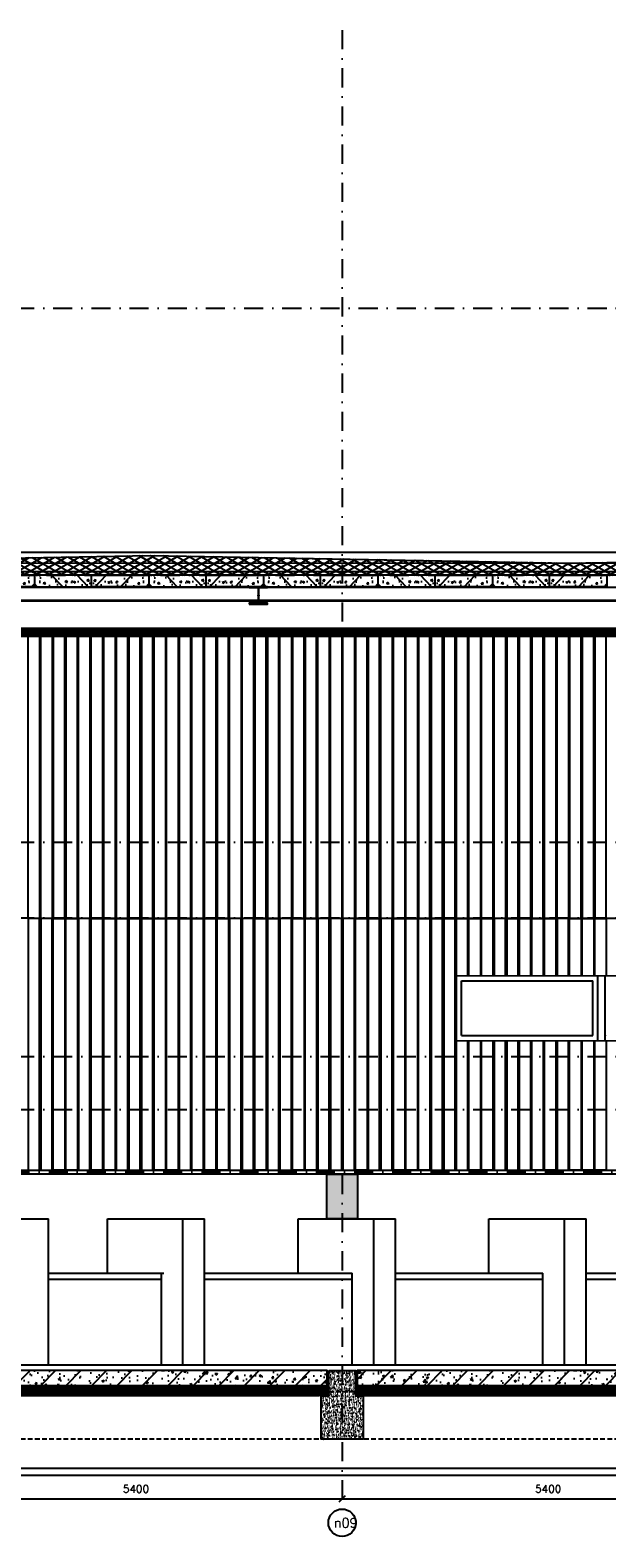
# Model space of a CAD drawing. Extents: x 0 to 317513, y 0 to 193913.
# Tile 67 of 105: x 194535 to 202091, y 148384 to 168143. Entities that reach past the tile are written whole.
import ezdxf
from ezdxf.enums import TextEntityAlignment as Align

# ---------------------------------------------------------------- set-up
doc = ezdxf.new("R2010")
doc.units = 0
doc.header["$LTSCALE"] = 20
doc.header["$MEASUREMENT"] = 0
doc.header["$PDSIZE"] = -1
for name, pattern in [('DASHDOT', [25, 12.5, -6.25, 0, -6.25]), ('DD1', [2.66667, 1.66667, -0.5, 0, -0.5]), ('HIDDEN', [9.375, 6.25, -3.125]), ('HIDDEN2', [4.6875, 3.125, -1.5625])]:
    doc.linetypes.add(name, pattern=pattern)
doc.layers.get('0').update_dxf_attribs({"linetype": 'CONTINUOUS'})
doc.layers.get('DEFPOINTS').update_dxf_attribs({"linetype": 'CONTINUOUS'})
for name, color, linetype in [('A--01A1_ACEER', 1, 'CONTINUOUS'), ('A--A21--_F-23-', 9, 'CONTINUOUS'), ('A--A23--_F--3-', 9, 'CONTINUOUS'), ('A--A42--_F--3-', 9, 'CONTINUOUS'), ('A--L$7A3-_STRAMIEN', 3, 'CONTINUOUS'), ('A--L13D2_VLOEREN', 2, 'CONTINUOUS'), ('A--L13D3_VLOEREN', 3, 'CONTINUOUS'), ('A--L13DC4_VLOEREN', 4, 'HIDDEN'), ('A--L21--', 3, 'CONTINUOUS'), ('A--L21--_F-23-', 4, 'CONTINUOUS'), ('A--L22D1_BINNENWAND', 1, 'CONTINUOUS'), ('A--L22D3_BINNENWAND', 3, 'CONTINUOUS'), ('A--L23--', 7, 'CONTINUOUS'), ('A--L28--', 7, 'CONTINUOUS'), ('A--L28--_F--3-', 1, 'CONTINUOUS'), ('A--L28D1_KONSTRUKTIES', 1, 'CONTINUOUS'), ('A--L28DC1_KONSTRUKTIES', 1, 'HIDDEN2'), ('A--L31--', 2, 'CONTINUOUS'), ('A--L35D1_PLAFONDS', 1, 'CONTINUOUS'), ('A--L42--', 7, 'CONTINUOUS'), ('A--L42--_F--3-', 7, 'CONTINUOUS'), ('A--M$1A-_F123-', 1, 'CONTINUOUS'), ('A--T$7A-_STRAMIEN', 2, 'CONTINUOUS'), ('KOZIJNEN', 2, 'CONTINUOUS'), ('RASTER4', 45, 'CONTINUOUS'), ('STRAMIEN', 8, 'DD1'), ('X--LR---_CP', 7, 'CONTINUOUS')]:
    doc.layers.add(name, color=color, linetype=linetype)
doc.styles.add('ALFA-0_25', font='ROMANS')
doc.styles.add('HIEMSTRA', font='romans.shx')
doc.dimstyles.get("Standard").update_dxf_attribs({"dimscale": 40, "dimtxt": 2.5, "dimasz": 2, "dimexe": 0.3, "dimexo": 0.3, "dimgap": 2, "dimtad": 1, "dimdec": 0, "dimzin": 0, "dimdsep": 46, "dimtxsty": 'HIEMSTRA', "dimblk1": 'OBLIQUE', "dimblk2": 'OBLIQUE', "dimsah": 1, "dimcen": 0.09, "dimdle": 0.3, "dimclrd": 1, "dimclre": 1, "dimclrt": 3, "dimadec": 0, "dimazin": 0, "dimtfac": 1, "dimtdec": 4, "dimtix": 1, "dimtmove": 2, "dimatfit": 3, "dimldrblk": 'OBLIQUE', "dimfxl": 0, "dimtvp": 625, "dimtolj": 1, "dimtzin": 0, "dimarcsym": 0})

# ---------------------------------------------------------------- blocks, each defined once
blk = doc.blocks.new('Q020495-')
at = {"layer": 'A--L28--_F--3-', "color": 4, "linetype": 'Continuous'}
blk.add_lwpolyline([(120, -115), (-120, -115), (-120, -103), (-15.75, -103, 0.41421356), (-3.75, -91), (-3.75, 91, 0.41421356), (-15.75, 103), (-120, 103), (-120, 115), (120, 115), (120, 103), (15.75, 103, 0.41421356), (3.75, 91), (3.75, -91, 0.41421356), (15.75, -103), (120, -103)], format="xyb", close=True, dxfattribs=at)
at = {"layer": 'X--LR---_CP'}
for p in [(-3.75, 0), (0, 0), (3.75, 0)]:
    blk.add_point(p, dxfattribs=at)
blk = doc.blocks.new('_OBLIQUE')
at = {"color": 0, "linetype": 'ByBlock'}
blk.add_line((-0.5, -0.5), (0.5, 0.5), dxfattribs=at)
blk = doc.blocks.new('*D490')
at = {"layer": 'A--M$1A-_F123-', "color": 1, "lineweight": -2}
for p, q in [((198622, 148908), (198622, 148896)), ((198622, 148896), (204022, 148896)), ((204022, 148908), (204022, 148896))]:
    blk.add_line(p, q, dxfattribs=at)
at = {"layer": 'DEFPOINTS', "color": 0}
for p in [(198622, 148896), (204022, 148896), (204022, 148896)]:
    blk.add_point(p, dxfattribs=at)
at = {"layer": 'A--M$1A-_F123-', "color": 1, "lineweight": -2, "xscale": 80, "yscale": 80, "zscale": 80, "rotation": 180}
blk.add_blockref('_OBLIQUE', (198622, 148896), dxfattribs=at)
at = {"layer": 'A--M$1A-_F123-', "color": 1, "lineweight": -2, "xscale": 80, "yscale": 80, "zscale": 80}
blk.add_blockref('_OBLIQUE', (204022, 148896), dxfattribs=at)
at = {"layer": 'A--M$1A-_F123-', "color": 3, "insert": (201322, 149026), "char_height": 100, "attachment_point": 5, "style": 'HIEMSTRA'}
blk.add_mtext('\\A1;5400', dxfattribs=at)
blk = doc.blocks.new('*D491')
at = {"layer": 'A--M$1A-_F123-', "color": 1, "lineweight": -2}
for p, q in [((193222, 148908), (193222, 148896)), ((193222, 148896), (198622, 148896)), ((198622, 148908), (198622, 148896))]:
    blk.add_line(p, q, dxfattribs=at)
at = {"layer": 'DEFPOINTS', "color": 0}
for p in [(193222, 148896), (198622, 148896), (198622, 148896)]:
    blk.add_point(p, dxfattribs=at)
at = {"layer": 'A--M$1A-_F123-', "color": 1, "lineweight": -2, "xscale": 80, "yscale": 80, "zscale": 80, "rotation": 180}
blk.add_blockref('_OBLIQUE', (193222, 148896), dxfattribs=at)
at = {"layer": 'A--M$1A-_F123-', "color": 1, "lineweight": -2, "xscale": 80, "yscale": 80, "zscale": 80}
blk.add_blockref('_OBLIQUE', (198622, 148896), dxfattribs=at)
at = {"layer": 'A--M$1A-_F123-', "color": 3, "insert": (195922, 149026), "char_height": 100, "attachment_point": 5, "style": 'HIEMSTRA'}
blk.add_mtext('\\A1;5400', dxfattribs=at)
blk = doc.blocks.new('*U737')
at = {"layer": 'A--A42--_F--3-', "linetype": 'Continuous'}
h = blk.add_hatch(dxfattribs=at)
h.set_pattern_fill('ALFALINE', color=256, scale=40, angle=45, style=0)
h.set_pattern_definition([(90, (-184599.41, -160205.59), (-40, 7e-15), [])])
h.paths.add_polyline_path([(0, 0), (0, 6), (24104, 7), (24104, 1), (24104, -5), (0, -6)])
at = {"layer": 'A--L42--_F--3-', "color": 3, "linetype": 'Continuous'}
for points in [[(0, 0), (0, 6), (24104, 7), (24104, 1)], [(0, 0), (0, 6), (24104, 7), (24104, 1)], [(0, 0), (0, 6), (24104, 7), (24104, 1)], [(0, 0), (0, -6), (24104, -5), (24104, 1)]]:
    blk.add_lwpolyline(points, dxfattribs=at)

msp = doc.modelspace()

# ---------------------------------------------------------------- hatches: boundary and pattern name
at = {"layer": 'A--01A1_ACEER', "linetype": 'Continuous'}
h = msp.add_hatch(dxfattribs=at)
h.set_pattern_fill('ANSI31', color=256, scale=150, style=0)
h.set_pattern_definition([(45, (47684.831, 65603.426), (-13.2582521, 13.2582521), [])])
h.paths.add_polyline_path([(184199.4, 160199.3), (209157.3, 160199.3), (209157.3, 160299.3), (184199.4, 160299.3)])
at = {"layer": 'A--A21--_F-23-'}
h = msp.add_hatch(dxfattribs=at)
h.set_pattern_fill('ALFAISO', color=256, scale=80, angle=270, style=0, pattern_type=2)
h.set_pattern_definition([(210, (193102.26, 155514.22), (-40, 69.28203), []), (150, (193102.26, 155514.22), (40, 69.28203), [])])
h.paths.add_polyline_path([(184090.6, 161262.6), (190625.6, 161159.1), (190725.6, 161159.1), (196112.9, 161259), (201528.5, 161158.8), (201625.6, 161158.8), (209187, 161283.3), (209187, 160998.6), (184090.6, 160999.3)])
at = {"layer": 'A--A23--_F--3-'}
h = msp.add_hatch(dxfattribs=at)
h.set_pattern_fill('ALFABET', color=256, scale=40, angle=1, style=0, pattern_type=2)
h.set_pattern_definition([(46, (-18113.52, 58093.42), (-172.64155, 166.718), []), (51, (-18113.52, 58093.42), (287.29845, -20.08986), [30, -330]), (356, (-18113.52, 58093.42), (-60.7431, 299.8624), [24, -264]), (101.4514, (-18089.58, 58091.75), (226.55556, 279.77237), [25.49608, -280.45684]), (47.1842, (-18114.9, 58173.4), (427.9869, -58.74715), [45, -495]), (97.6356, (-18079.25, 58168.5), (367.00786, 396.11265), [38.2441, -420.6852]), (352.1842, (-18114.9, 58173.4), (367.00755, 396.1129), [36, -396]), (22, (-18074.57, 58154.11), (241.53712, -156.85604), [30, -330]), (327, (-18074.57, 58154.1), (92.24906, 291.7144), [24, -264]), (72.4514, (-18054.44, 58141.04), (333.7863, 134.8581), [25.49608, -280.45684]), (38.5, (-18113.52, 58093.42), (2.53928, 133.22215), [0, -260.8, 0, -268, 0, -265]), (8.5, (-18113.52, 58093.42), (102.458415, 159.577135), [0, -152.8, 0, -254.8, 0, -101]), (328.5, (-18202.7, 58091.87), (213.65391, -5.29398), [0, -100, 0, -312, 0, -414]), (318.5, (-18242.7, 58091.17), (232.54011, 44.1071), [0, -130, 0, -207.2, 0, -294]), (318.5, (-18242.7, 58091.17), (232.54011, 44.1071), [0, -130, 0, -207.2, 0, -294])])
h.paths.add_polyline_path([(194590.6, 160849.3), (193840.6, 160849.3), (193840.6, 160999.3), (194590.6, 160999.3)])
h = msp.add_hatch(dxfattribs=at)
h.set_pattern_fill('ALFABET', color=256, scale=40, angle=1, style=0, pattern_type=2)
h.set_pattern_definition([(134, (407294.7, 58093.42), (172.64155, 166.718), []), (129, (407294.7, 58093.42), (-287.29845, -20.08986), [30, -330]), (184, (407294.7, 58093.42), (60.7431, 299.8624), [24, -264]), (78.5486, (407270.76, 58091.75), (-226.55556, 279.77237), [25.49608, -280.45684]), (132.8158, (407296.1, 58173.4), (-427.9869, -58.74715), [45, -495]), (82.3644, (407260.43, 58168.5), (-367.00786, 396.11265), [38.2441, -420.6852]), (187.8158, (407296.1, 58173.4), (-367.00755, 396.1129), [36, -396]), (158, (407255.75, 58154.11), (-241.53712, -156.85604), [30, -330]), (213, (407255.75, 58154.1), (-92.24906, 291.7144), [24, -264]), (107.5486, (407235.62, 58141.04), (-333.7863, 134.8581), [25.49608, -280.45684]), (141.5, (407294.7, 58093.42), (-2.53928, 133.22215), [0, -260.8, 0, -268, 0, -265]), (171.5, (407294.7, 58093.42), (-102.458415, 159.577135), [0, -152.8, 0, -254.8, 0, -101]), (211.5, (407383.88, 58091.87), (-213.65391, -5.29398), [0, -100, 0, -312, 0, -414]), (221.5, (407423.88, 58091.17), (-232.54011, 44.1071), [0, -130, 0, -207.2, 0, -294]), (221.5, (407423.88, 58091.17), (-232.54011, 44.1071), [0, -130, 0, -207.2, 0, -294])])
h.paths.add_polyline_path([(194590.6, 160849.3), (195340.6, 160849.3), (195340.6, 160999.3), (194590.6, 160999.3)])
h = msp.add_hatch(dxfattribs=at)
h.set_pattern_fill('ALFABET', color=256, scale=40, angle=1, style=0, pattern_type=2)
h.set_pattern_definition([(46, (-16613.52, 58093.02), (-172.64155, 166.718), []), (51, (-16613.52, 58093.02), (287.29845, -20.08986), [30, -330]), (356, (-16613.52, 58093.02), (-60.7431, 299.8624), [24, -264]), (101.4514, (-16589.57, 58091.34), (226.55556, 279.77237), [25.49608, -280.45684]), (47.1842, (-16614.9, 58173), (427.9869, -58.74715), [45, -495]), (97.6356, (-16579.25, 58168.1), (367.00786, 396.11265), [38.2441, -420.6852]), (352.1842, (-16614.9, 58173), (367.00755, 396.1129), [36, -396]), (22, (-16574.57, 58153.7), (241.53712, -156.85604), [30, -330]), (327, (-16574.57, 58153.7), (92.24906, 291.7144), [24, -264]), (72.4514, (-16554.44, 58140.64), (333.7863, 134.8581), [25.49608, -280.45684]), (38.5, (-16613.52, 58093.02), (2.53928, 133.22215), [0, -260.8, 0, -268, 0, -265]), (8.5, (-16613.52, 58093.02), (102.458415, 159.577135), [0, -152.8, 0, -254.8, 0, -101]), (328.5, (-16702.7, 58091.46), (213.65391, -5.29398), [0, -100, 0, -312, 0, -414]), (318.5, (-16742.7, 58090.76), (232.54011, 44.1071), [0, -130, 0, -207.2, 0, -294]), (318.5, (-16742.7, 58090.76), (232.54011, 44.1071), [0, -130, 0, -207.2, 0, -294])])
h.paths.add_polyline_path([(196090.6, 160848.9), (195340.6, 160848.9), (195340.6, 160998.9), (196090.6, 160998.9)])
h = msp.add_hatch(dxfattribs=at)
h.set_pattern_fill('ALFABET', color=256, scale=40, angle=1, style=0, pattern_type=2)
h.set_pattern_definition([(134, (408794.7, 58093.02), (172.64155, 166.718), []), (129, (408794.7, 58093.02), (-287.29845, -20.08986), [30, -330]), (184, (408794.7, 58093.02), (60.7431, 299.8624), [24, -264]), (78.5486, (408770.76, 58091.34), (-226.55556, 279.77237), [25.49608, -280.45684]), (132.8158, (408796.1, 58173), (-427.9869, -58.74715), [45, -495]), (82.3644, (408760.43, 58168.1), (-367.00786, 396.11265), [38.2441, -420.6852]), (187.8158, (408796.1, 58173), (-367.00755, 396.1129), [36, -396]), (158, (408755.75, 58153.7), (-241.53712, -156.85604), [30, -330]), (213, (408755.75, 58153.7), (-92.24906, 291.7144), [24, -264]), (107.5486, (408735.62, 58140.64), (-333.7863, 134.8581), [25.49608, -280.45684]), (141.5, (408794.7, 58093.02), (-2.53928, 133.22215), [0, -260.8, 0, -268, 0, -265]), (171.5, (408794.7, 58093.02), (-102.458415, 159.577135), [0, -152.8, 0, -254.8, 0, -101]), (211.5, (408883.89, 58091.46), (-213.65391, -5.29398), [0, -100, 0, -312, 0, -414]), (221.5, (408923.88, 58090.76), (-232.54011, 44.1071), [0, -130, 0, -207.2, 0, -294]), (221.5, (408923.88, 58090.76), (-232.54011, 44.1071), [0, -130, 0, -207.2, 0, -294])])
h.paths.add_polyline_path([(196090.6, 160848.9), (196840.6, 160848.9), (196840.6, 160998.9), (196090.6, 160998.9)])
h = msp.add_hatch(dxfattribs=at)
h.set_pattern_fill('ALFABET', color=256, scale=40, angle=1, style=0, pattern_type=2)
h.set_pattern_definition([(46, (-15113.52, 58093.02), (-172.64155, 166.718), []), (51, (-15113.52, 58093.02), (287.29845, -20.08986), [30, -330]), (356, (-15113.52, 58093.02), (-60.7431, 299.8624), [24, -264]), (101.4514, (-15089.57, 58091.34), (226.55556, 279.77237), [25.49608, -280.45684]), (47.1842, (-15114.9, 58173), (427.9869, -58.74715), [45, -495]), (97.6356, (-15079.25, 58168.1), (367.00786, 396.11265), [38.2441, -420.6852]), (352.1842, (-15114.9, 58173), (367.00755, 396.1129), [36, -396]), (22, (-15074.57, 58153.7), (241.53712, -156.85604), [30, -330]), (327, (-15074.57, 58153.7), (92.24906, 291.7144), [24, -264]), (72.4514, (-15054.44, 58140.64), (333.7863, 134.8581), [25.49608, -280.45684]), (38.5, (-15113.52, 58093.02), (2.53928, 133.22215), [0, -260.8, 0, -268, 0, -265]), (8.5, (-15113.52, 58093.02), (102.458415, 159.577135), [0, -152.8, 0, -254.8, 0, -101]), (328.5, (-15202.7, 58091.46), (213.65391, -5.29398), [0, -100, 0, -312, 0, -414]), (318.5, (-15242.7, 58090.76), (232.54011, 44.1071), [0, -130, 0, -207.2, 0, -294]), (318.5, (-15242.7, 58090.76), (232.54011, 44.1071), [0, -130, 0, -207.2, 0, -294])])
h.paths.add_polyline_path([(197590.6, 160848.9), (196840.6, 160848.9), (196840.6, 160998.9), (197590.6, 160998.9)])
h = msp.add_hatch(dxfattribs=at)
h.set_pattern_fill('ALFABET', color=256, scale=40, angle=1, style=0, pattern_type=2)
h.set_pattern_definition([(134, (410294.7, 58093.02), (172.64155, 166.718), []), (129, (410294.7, 58093.02), (-287.29845, -20.08986), [30, -330]), (184, (410294.7, 58093.02), (60.7431, 299.8624), [24, -264]), (78.5486, (410270.76, 58091.34), (-226.55556, 279.77237), [25.49608, -280.45684]), (132.8158, (410296.1, 58173), (-427.9869, -58.74715), [45, -495]), (82.3644, (410260.43, 58168.1), (-367.00786, 396.11265), [38.2441, -420.6852]), (187.8158, (410296.1, 58173), (-367.00755, 396.1129), [36, -396]), (158, (410255.75, 58153.7), (-241.53712, -156.85604), [30, -330]), (213, (410255.75, 58153.7), (-92.24906, 291.7144), [24, -264]), (107.5486, (410235.62, 58140.64), (-333.7863, 134.8581), [25.49608, -280.45684]), (141.5, (410294.7, 58093.02), (-2.53928, 133.22215), [0, -260.8, 0, -268, 0, -265]), (171.5, (410294.7, 58093.02), (-102.458415, 159.577135), [0, -152.8, 0, -254.8, 0, -101]), (211.5, (410383.89, 58091.46), (-213.65391, -5.29398), [0, -100, 0, -312, 0, -414]), (221.5, (410423.88, 58090.76), (-232.54011, 44.1071), [0, -130, 0, -207.2, 0, -294]), (221.5, (410423.88, 58090.76), (-232.54011, 44.1071), [0, -130, 0, -207.2, 0, -294])])
h.paths.add_polyline_path([(197590.6, 160848.9), (198340.6, 160848.9), (198340.6, 160998.9), (197590.6, 160998.9)])
h = msp.add_hatch(dxfattribs=at)
h.set_pattern_fill('ALFABET', color=256, scale=40, angle=1, style=0, pattern_type=2)
h.set_pattern_definition([(46, (-13613.52, 58093.02), (-172.64155, 166.718), []), (51, (-13613.52, 58093.02), (287.29845, -20.08986), [30, -330]), (356, (-13613.52, 58093.02), (-60.7431, 299.8624), [24, -264]), (101.4514, (-13589.57, 58091.34), (226.55556, 279.77237), [25.49608, -280.45684]), (47.1842, (-13614.9, 58173), (427.9869, -58.74715), [45, -495]), (97.6356, (-13579.25, 58168.1), (367.00786, 396.11265), [38.2441, -420.6852]), (352.1842, (-13614.9, 58173), (367.00755, 396.1129), [36, -396]), (22, (-13574.57, 58153.7), (241.53712, -156.85604), [30, -330]), (327, (-13574.57, 58153.7), (92.24906, 291.7144), [24, -264]), (72.4514, (-13554.44, 58140.64), (333.7863, 134.8581), [25.49608, -280.45684]), (38.5, (-13613.52, 58093.02), (2.53928, 133.22215), [0, -260.8, 0, -268, 0, -265]), (8.5, (-13613.52, 58093.02), (102.458415, 159.577135), [0, -152.8, 0, -254.8, 0, -101]), (328.5, (-13702.7, 58091.46), (213.65391, -5.29398), [0, -100, 0, -312, 0, -414]), (318.5, (-13742.7, 58090.76), (232.54011, 44.1071), [0, -130, 0, -207.2, 0, -294]), (318.5, (-13742.7, 58090.76), (232.54011, 44.1071), [0, -130, 0, -207.2, 0, -294])])
h.paths.add_polyline_path([(199090.6, 160848.9), (198340.6, 160848.9), (198340.6, 160998.9), (199090.6, 160998.9)])
h = msp.add_hatch(dxfattribs=at)
h.set_pattern_fill('ALFABET', color=256, scale=40, angle=1, style=0, pattern_type=2)
h.set_pattern_definition([(134, (411794.7, 58093.42), (172.64155, 166.718), []), (129, (411794.7, 58093.42), (-287.29845, -20.08986), [30, -330]), (184, (411794.7, 58093.42), (60.7431, 299.8624), [24, -264]), (78.5486, (411770.76, 58091.75), (-226.55556, 279.77237), [25.49608, -280.45684]), (132.8158, (411796.1, 58173.4), (-427.9869, -58.74715), [45, -495]), (82.3644, (411760.43, 58168.5), (-367.00786, 396.11265), [38.2441, -420.6852]), (187.8158, (411796.1, 58173.4), (-367.00755, 396.1129), [36, -396]), (158, (411755.75, 58154.11), (-241.53712, -156.85604), [30, -330]), (213, (411755.75, 58154.1), (-92.24906, 291.7144), [24, -264]), (107.5486, (411735.62, 58141.04), (-333.7863, 134.8581), [25.49608, -280.45684]), (141.5, (411794.7, 58093.42), (-2.53928, 133.22215), [0, -260.8, 0, -268, 0, -265]), (171.5, (411794.7, 58093.42), (-102.458415, 159.577135), [0, -152.8, 0, -254.8, 0, -101]), (211.5, (411883.88, 58091.87), (-213.65391, -5.29398), [0, -100, 0, -312, 0, -414]), (221.5, (411923.88, 58091.17), (-232.54011, 44.1071), [0, -130, 0, -207.2, 0, -294]), (221.5, (411923.88, 58091.17), (-232.54011, 44.1071), [0, -130, 0, -207.2, 0, -294])])
h.paths.add_polyline_path([(199090.6, 160849.3), (199840.6, 160849.3), (199840.6, 160999.3), (199090.6, 160999.3)])
h = msp.add_hatch(dxfattribs=at)
h.set_pattern_fill('ALFABET', color=256, scale=40, angle=1, style=0, pattern_type=2)
h.set_pattern_definition([(46, (-12113.52, 58093.42), (-172.64155, 166.718), []), (51, (-12113.52, 58093.42), (287.29845, -20.08986), [30, -330]), (356, (-12113.52, 58093.42), (-60.7431, 299.8624), [24, -264]), (101.4514, (-12089.58, 58091.75), (226.55556, 279.77237), [25.49608, -280.45684]), (47.1842, (-12114.9, 58173.4), (427.9869, -58.74715), [45, -495]), (97.6356, (-12079.25, 58168.5), (367.00786, 396.11265), [38.2441, -420.6852]), (352.1842, (-12114.9, 58173.4), (367.00755, 396.1129), [36, -396]), (22, (-12074.57, 58154.11), (241.53712, -156.85604), [30, -330]), (327, (-12074.57, 58154.1), (92.24906, 291.7144), [24, -264]), (72.4514, (-12054.44, 58141.04), (333.7863, 134.8581), [25.49608, -280.45684]), (38.5, (-12113.52, 58093.42), (2.53928, 133.22215), [0, -260.8, 0, -268, 0, -265]), (8.5, (-12113.52, 58093.42), (102.458415, 159.577135), [0, -152.8, 0, -254.8, 0, -101]), (328.5, (-12202.7, 58091.87), (213.65391, -5.29398), [0, -100, 0, -312, 0, -414]), (318.5, (-12242.7, 58091.17), (232.54011, 44.1071), [0, -130, 0, -207.2, 0, -294]), (318.5, (-12242.7, 58091.17), (232.54011, 44.1071), [0, -130, 0, -207.2, 0, -294])])
h.paths.add_polyline_path([(200590.6, 160849.3), (199840.6, 160849.3), (199840.6, 160999.3), (200590.6, 160999.3)])
h = msp.add_hatch(dxfattribs=at)
h.set_pattern_fill('ALFABET', color=256, scale=40, angle=1, style=0, pattern_type=2)
h.set_pattern_definition([(134, (413294.7, 58093.42), (172.64155, 166.718), []), (129, (413294.7, 58093.42), (-287.29845, -20.08986), [30, -330]), (184, (413294.7, 58093.42), (60.7431, 299.8624), [24, -264]), (78.5486, (413270.76, 58091.75), (-226.55556, 279.77237), [25.49608, -280.45684]), (132.8158, (413296.1, 58173.4), (-427.9869, -58.74715), [45, -495]), (82.3644, (413260.43, 58168.5), (-367.00786, 396.11265), [38.2441, -420.6852]), (187.8158, (413296.1, 58173.4), (-367.00755, 396.1129), [36, -396]), (158, (413255.75, 58154.11), (-241.53712, -156.85604), [30, -330]), (213, (413255.75, 58154.1), (-92.24906, 291.7144), [24, -264]), (107.5486, (413235.62, 58141.04), (-333.7863, 134.8581), [25.49608, -280.45684]), (141.5, (413294.7, 58093.42), (-2.53928, 133.22215), [0, -260.8, 0, -268, 0, -265]), (171.5, (413294.7, 58093.42), (-102.458415, 159.577135), [0, -152.8, 0, -254.8, 0, -101]), (211.5, (413383.88, 58091.87), (-213.65391, -5.29398), [0, -100, 0, -312, 0, -414]), (221.5, (413423.88, 58091.17), (-232.54011, 44.1071), [0, -130, 0, -207.2, 0, -294]), (221.5, (413423.88, 58091.17), (-232.54011, 44.1071), [0, -130, 0, -207.2, 0, -294])])
h.paths.add_polyline_path([(200590.6, 160849.3), (201340.6, 160849.3), (201340.6, 160999.3), (200590.6, 160999.3)])
h = msp.add_hatch(dxfattribs=at)
h.set_pattern_fill('ALFABET', color=256, scale=40, angle=1, style=0, pattern_type=2)
h.set_pattern_definition([(46, (-10613.52, 58093.42), (-172.64155, 166.718), []), (51, (-10613.52, 58093.42), (287.29845, -20.08986), [30, -330]), (356, (-10613.52, 58093.42), (-60.7431, 299.8624), [24, -264]), (101.4514, (-10589.58, 58091.75), (226.55556, 279.77237), [25.49608, -280.45684]), (47.1842, (-10614.9, 58173.4), (427.9869, -58.74715), [45, -495]), (97.6356, (-10579.25, 58168.5), (367.00786, 396.11265), [38.2441, -420.6852]), (352.1842, (-10614.9, 58173.4), (367.00755, 396.1129), [36, -396]), (22, (-10574.57, 58154.11), (241.53712, -156.85604), [30, -330]), (327, (-10574.57, 58154.1), (92.24906, 291.7144), [24, -264]), (72.4514, (-10554.44, 58141.04), (333.7863, 134.8581), [25.49608, -280.45684]), (38.5, (-10613.52, 58093.42), (2.53928, 133.22215), [0, -260.8, 0, -268, 0, -265]), (8.5, (-10613.52, 58093.42), (102.458415, 159.577135), [0, -152.8, 0, -254.8, 0, -101]), (328.5, (-10702.7, 58091.87), (213.65391, -5.29398), [0, -100, 0, -312, 0, -414]), (318.5, (-10742.7, 58091.17), (232.54011, 44.1071), [0, -130, 0, -207.2, 0, -294]), (318.5, (-10742.7, 58091.17), (232.54011, 44.1071), [0, -130, 0, -207.2, 0, -294])])
h.paths.add_polyline_path([(202090.6, 160849.3), (201340.6, 160849.3), (201340.6, 160999.3), (202090.6, 160999.3)])
h = msp.add_hatch(dxfattribs=at)
h.set_pattern_fill('ALFABET', color=256, scale=40, angle=1, style=0, pattern_type=2)
h.set_pattern_definition([(46, (175577.25, 152024.9), (-172.6416, 166.718), []), (51, (175577.25, 152024.9), (287.2984, -20.0899), [30, -330]), (356, (175577.25, 152024.9), (-60.743, 299.8624), [24, -264]), (101.4514, (175601.2, 152023.23), (226.5556, 279.7724), [25.496, -280.457]), (47.1842, (175575.86, 152104.9), (427.987, -58.747), [45, -495]), (97.6356, (175611.52, 152100), (367.008, 396.113), [38.244, -420.685]), (352.1842, (175575.86, 152104.9), (367.0076, 396.113), [36, -396]), (22, (175616.2, 152085.6), (241.5371, -156.856), [30, -330]), (327, (175616.2, 152085.6), (92.249, 291.7144), [24, -264]), (72.4514, (175636.33, 152072.52), (333.7863, 134.858), [25.496, -280.457]), (38.5, (175577.25, 152024.9), (2.5393, 133.22215), [0, -260.8, 0, -268, 0, -265]), (8.5, (175577.25, 152024.9), (102.4584, 159.5771), [0, -152.8, 0, -254.8, 0, -101]), (328.5, (175488.07, 152023.34), (213.6539, -5.294), [0, -100, 0, -312, 0, -414]), (318.5, (175448.07, 152022.65), (232.5401, 44.1071), [0, -130, 0, -207.2, 0, -294]), (318.5, (175448.07, 152022.65), (232.5401, 44.1071), [0, -130, 0, -207.2, 0, -294])])
h.paths.add_polyline_path([(193417.3, 150379.3), (198427.3, 150379.3), (198427.3, 150579.3), (193417.3, 150579.3)])
h = msp.add_hatch(dxfattribs=at)
h.set_pattern_fill('AR-CONC', color=256, scale=10, style=0, pattern_type=2)
h.set_pattern_definition([(50, (23301.494, 58203.424), (71.726018, -6.275213), [7.5, -82.5]), (355, (23301.494, 58203.424), (-13.875133, 75.219213), [6, -66]), (100.4514, (23307.47, 58202.9), (57.850938, 68.943954), [6.37402, -70.11421]), (46.1842, (23301.49, 58223.42), (106.724105, -16.5519), [11.25, -123.75]), (96.6356, (23310.39, 58222.04), (93.46627, 97.411787), [9.56103, -105.1713]), (351.1842, (23301.49, 58223.42), (93.466195, 97.41186), [9, -99]), (21, (23311.494, 58218.424), (59.690705, -40.261889), [7.5, -82.5]), (326, (23311.494, 58218.424), (24.331533, 72.515005), [6, -66]), (71.4514, (23316.47, 58215.07), (84.022263, 32.25305), [6.37402, -70.11421]), (37.5, (23301.494, 58203.424), (1.2159855, 33.2893854), [0, -65.2, 0, -67, 0, -66.25]), (7.5, (23301.494, 58203.424), (26.306954, 39.441171), [0, -38.2, 0, -63.7, 0, -25.25]), (327.5, (23279.194, 58203.424), (53.3822436, -2.255487), [0, -25, 0, -78, 0, -103.5]), (317.5, (23269.194, 58203.424), (58.318617, 10.010498), [0, -32.5, 0, -51.8, 0, -73.5])])
h.paths.add_polyline_path([(198447.3, 150579.3), (198797.3, 150579.3), (198797.3, 150244.3), (198897.3, 150244.3), (198897.3, 149679.3), (198347.3, 149679.3), (198347.3, 150244.3), (198447.3, 150244.3)])
h = msp.add_hatch(dxfattribs=at)
h.set_pattern_fill('ALFABET', color=256, scale=40, angle=1, style=0, pattern_type=2)
h.set_pattern_definition([(46, (180977.25, 152024.9), (-172.6416, 166.718), []), (51, (180977.25, 152024.9), (287.2984, -20.0899), [30, -330]), (356, (180977.25, 152024.9), (-60.743, 299.8624), [24, -264]), (101.4514, (181001.2, 152023.23), (226.5556, 279.7724), [25.496, -280.457]), (47.1842, (180975.86, 152104.9), (427.987, -58.747), [45, -495]), (97.6356, (181011.52, 152100), (367.008, 396.113), [38.244, -420.685]), (352.1842, (180975.86, 152104.9), (367.0076, 396.113), [36, -396]), (22, (181016.2, 152085.6), (241.5371, -156.856), [30, -330]), (327, (181016.2, 152085.6), (92.249, 291.7144), [24, -264]), (72.4514, (181036.33, 152072.52), (333.7863, 134.858), [25.496, -280.457]), (38.5, (180977.25, 152024.9), (2.5393, 133.22215), [0, -260.8, 0, -268, 0, -265]), (8.5, (180977.25, 152024.9), (102.4584, 159.5771), [0, -152.8, 0, -254.8, 0, -101]), (328.5, (180888.07, 152023.34), (213.6539, -5.294), [0, -100, 0, -312, 0, -414]), (318.5, (180848.07, 152022.65), (232.5401, 44.1071), [0, -130, 0, -207.2, 0, -294]), (318.5, (180848.07, 152022.65), (232.5401, 44.1071), [0, -130, 0, -207.2, 0, -294])])
h.paths.add_polyline_path([(198817.3, 150379.3), (203830.9, 150379.3), (203830.9, 150579.3), (198817.3, 150579.3)])
h = msp.add_hatch(dxfattribs=at)
h.set_pattern_fill('ALFAKRS', color=256, scale=10, style=0, pattern_type=2)
h.set_pattern_definition([(45, (129105.011, 58213.424), (-7.0710678, 7.0710678), []), (135, (129105.011, 58213.424), (-7.0710678, -7.0710678), [])])
h.paths.add_polyline_path([(198327.3, 150247.3), (193417.3, 150247.3), (193417.3, 150379.3), (198427.3, 150379.3), (198427.3, 150259.3), (198327.3, 150259.3)])
h = msp.add_hatch(dxfattribs=at)
h.set_pattern_fill('ALFAKRS', color=256, scale=10, style=0, pattern_type=2)
h.set_pattern_definition([(45, (134505.011, 58213.424), (-7.0710678, 7.0710678), []), (135, (134505.011, 58213.424), (-7.0710678, -7.0710678), [])])
h.paths.add_polyline_path([(203730.9, 150247.3), (198817.3, 150247.3), (198817.3, 150379.3), (203830.9, 150379.3), (203830.9, 150259.3), (203730.9, 150259.3)])
at = {"layer": 'RASTER4'}
msp.add_hatch(color=256, dxfattribs=at).paths.add_polyline_path([(198422.3, 153148.9), (198822.3, 153148.9), (198822.3, 152566.7), (198422.3, 152566.7)])

# ---------------------------------------------------------------- linework, layer by layer
for p, q in [((192821.9, 152565.9), (194774.6, 152565.9)), ((194774.6, 150649.3), (194774.6, 152565.9)), ((195546.9, 152565.6), (196819.6, 152565.6)), ((195546.9, 151852.8), (195546.9, 152565.6)), ((196536.8, 150649.3), (196536.8, 152565.6)), ((196819.6, 150649.3), (196819.6, 152565.6)), ((198046.9, 152565.6), (199319.6, 152565.6)), ((198046.9, 151852.8), (198046.9, 152565.6)), ((199036.8, 150644.3), (199036.8, 152565.6)), ((199319.6, 150649.3), (199319.6, 152565.6)), ((200545.8, 152565.6), (201818.6, 152565.6)), ((200545.8, 151852.8), (200545.8, 152565.6)), ((201535.7, 150644.3), (201535.7, 152565.6)), ((201818.6, 150649.3), (201818.6, 152565.6)), ((194774.6, 151853.1), (196284.5, 151853.1)), ((194774.6, 151852.8), (196253.9, 151852.8)), ((194774.6, 151772.8), (196253.9, 151772.8)), ((196253.9, 150649.3), (196253.9, 151852.8)), ((196819.6, 151852.8), (198754, 151852.8)), ((196819.6, 151772.8), (198754, 151772.8)), ((198754, 150644.3), (198754, 151852.8)), ((199319.6, 151852.8), (201252.9, 151852.8)), ((199319.6, 151772.8), (201252.9, 151772.8)), ((201252.9, 150644.3), (201252.9, 151852.8)), ((201818.6, 151853.1), (203753.9, 151853.1)), ((201818.6, 151773.1), (203753.9, 151773.1))]:
    msp.add_line(p, q)
at = {"layer": 'A--01A1_ACEER'}
for p, q in [((208660.8, 161299.3), (167795.5, 161299.3)), ((216881.2, 153149.3), (184870, 153149.3))]:
    msp.add_line(p, q, dxfattribs=at)
msp.add_lwpolyline([(198422.3, 153148.9), (198822.3, 153148.9), (198822.3, 152566.7), (198422.3, 152566.7)], close=True, dxfattribs=at)
at = {"layer": 'A--L$7A3-_STRAMIEN', "linetype": 'Continuous'}
msp.add_ellipse((198622.3, 148581.7), major_axis=(127.3, 127.3), ratio=1, dxfattribs=at)
at = {"layer": 'A--L13D2_VLOEREN'}
msp.add_line((169272.3, 150649.3), (216665.3, 150649.3), dxfattribs=at)
at = {"layer": 'A--L13D3_VLOEREN'}
for p, q in [((167957.3, 161163.5), (209187, 161158.6)), ((167957.3, 161048.6), (209187, 161048.6))]:
    msp.add_line(p, q, dxfattribs=at)
at = {"layer": 'A--L13DC4_VLOEREN', "const_width": 1}
msp.add_lwpolyline([(186365.1, 161231.2), (184090.6, 161267.6), (190675.6, 161162.1), (196112.1, 161262), (201577.1, 161161.8), (209189.5, 161286.5), (201575.6, 161166.2), (196111.7, 161265.7), (193862.7, 161224.2), (190675.6, 161166.4), (185832, 161239.7), (184090.6, 161267.6), (184090.6, 161267.6), (184090.6, 161267.6), (180622.3, 161168.3), (175242.7, 161267.6), (169822.3, 161168.5), (167965.8, 161199.8), (167961.8, 161199.8), (167961.7, 161266.7)], dxfattribs=at)
at = {"layer": 'A--L21--'}
msp.add_lwpolyline([(184090.6, 161262.6), (190625.6, 161159.1), (190725.6, 161159.1), (196112.9, 161259), (201528.5, 161158.8), (201625.6, 161158.8), (201625.6, 161158.8), (209187, 161283.3), (209187, 160998.6), (184090.6, 160999.3)], close=True, dxfattribs=at)
at = {"layer": 'A--L21--_F-23-', "linetype": 'Continuous'}
for points in [[(194590.6, 160849.3), (193840.6, 160849.3), (193840.6, 160999.3), (194590.6, 160999.3)], [(194590.6, 160849.3), (195340.6, 160849.3), (195340.6, 160999.3), (194590.6, 160999.3)], [(196090.6, 160848.9), (195340.6, 160848.9), (195340.6, 160998.9), (196090.6, 160998.9)], [(196090.6, 160848.9), (196840.6, 160848.9), (196840.6, 160998.9), (196090.6, 160998.9)], [(197590.6, 160848.9), (196840.6, 160848.9), (196840.6, 160998.9), (197590.6, 160998.9)], [(197590.6, 160848.9), (198340.6, 160848.9), (198340.6, 160998.9), (197590.6, 160998.9)], [(199090.6, 160848.9), (198340.6, 160848.9), (198340.6, 160998.9), (199090.6, 160998.9)], [(199090.6, 160849.3), (199840.6, 160849.3), (199840.6, 160999.3), (199090.6, 160999.3)], [(200590.6, 160849.3), (199840.6, 160849.3), (199840.6, 160999.3), (200590.6, 160999.3)], [(200590.6, 160849.3), (201340.6, 160849.3), (201340.6, 160999.3), (200590.6, 160999.3)], [(202090.6, 160849.3), (201340.6, 160849.3), (201340.6, 160999.3), (202090.6, 160999.3)], [(193417.3, 150379.3), (198427.3, 150379.3), (198427.3, 150579.3), (193417.3, 150579.3)], [(198447.3, 150579.3), (198797.3, 150579.3), (198797.3, 150244.3), (198897.3, 150244.3), (198897.3, 149679.3), (198347.3, 149679.3), (198347.3, 150244.3), (198447.3, 150244.3), (198447.3, 150579.3)], [(198817.3, 150379.3), (203830.9, 150379.3), (203830.9, 150579.3), (198817.3, 150579.3)]]:
    msp.add_lwpolyline(points, close=True, dxfattribs=at)
at = {"layer": 'A--L22D1_BINNENWAND'}
for points in [[(194508.3, 160199.3), (194658.3, 160199.3), (194658.3, 156499.3), (194508.3, 156499.3)], [(194673.3, 160199.3), (194823.3, 160199.3), (194823.3, 156499.3), (194673.3, 156499.3)], [(194988.3, 160199.3), (194838.3, 160199.3), (194838.3, 156499.3), (194988.3, 156499.3)], [(195153.3, 160199.3), (195003.3, 160199.3), (195003.3, 156499.3), (195153.3, 156499.3)], [(195168.3, 160199.3), (195318.3, 160199.3), (195318.3, 156499.3), (195168.3, 156499.3)], [(195333.3, 160199.3), (195483.3, 160199.3), (195483.3, 156499.3), (195333.3, 156499.3)], [(195498.3, 160199.3), (195648.3, 160199.3), (195648.3, 156499.3), (195498.3, 156499.3)], [(195813.3, 160199.3), (195663.3, 160199.3), (195663.3, 156499.3), (195813.3, 156499.3)], [(195978.3, 160199.3), (195828.3, 160199.3), (195828.3, 156499.3), (195978.3, 156499.3)], [(196143.3, 160199.3), (195993.3, 160199.3), (195993.3, 156499.3), (196143.3, 156499.3)], [(196158.3, 160199.3), (196308.3, 160199.3), (196308.3, 156499.3), (196158.3, 156499.3)], [(196323.3, 160199.3), (196473.3, 160199.3), (196473.3, 156499.3), (196323.3, 156499.3)], [(196638.3, 160199.3), (196488.3, 160199.3), (196488.3, 156499.3), (196638.3, 156499.3)], [(196653.3, 160199.3), (196803.3, 160199.3), (196803.3, 156499.3), (196653.3, 156499.3)], [(196818.3, 160199.3), (196968.3, 160199.3), (196968.3, 156499.3), (196818.3, 156499.3)], [(197133.3, 160199.3), (196983.3, 160199.3), (196983.3, 156499.3), (197133.3, 156499.3)], [(197148.3, 160199.3), (197298.3, 160199.3), (197298.3, 156499.3), (197148.3, 156499.3)], [(197313.3, 160199.3), (197463.3, 160199.3), (197463.3, 156499.3), (197313.3, 156499.3)], [(197628.3, 160199.3), (197478.3, 160199.3), (197478.3, 156499.3), (197628.3, 156499.3)], [(197793.3, 160199.3), (197643.3, 160199.3), (197643.3, 156499.3), (197793.3, 156499.3)], [(197808.3, 160199.3), (197958.3, 160199.3), (197958.3, 156499.3), (197808.3, 156499.3)], [(198123.3, 160199.3), (197973.3, 160199.3), (197973.3, 156499.3), (198123.3, 156499.3)], [(198288.3, 160199.3), (198138.3, 160199.3), (198138.3, 156499.3), (198288.3, 156499.3)], [(198303.3, 160199.3), (198453.3, 160199.3), (198453.3, 156499.3), (198303.3, 156499.3)], [(198468.3, 160199.3), (198618.3, 160199.3), (198618.3, 156499.3), (198468.3, 156499.3)], [(198633.3, 160199.3), (198783.3, 160199.3), (198783.3, 156499.3), (198633.3, 156499.3)], [(198948.3, 160199.3), (198798.3, 160199.3), (198798.3, 156499.3), (198948.3, 156499.3)], [(199113.3, 160199.3), (198963.3, 160199.3), (198963.3, 156499.3), (199113.3, 156499.3)], [(199128.3, 160199.3), (199278.3, 160199.3), (199278.3, 156499.3), (199128.3, 156499.3)], [(199293.3, 160199.3), (199443.3, 160199.3), (199443.3, 156499.3), (199293.3, 156499.3)], [(199458.3, 160199.3), (199608.3, 160199.3), (199608.3, 156499.3), (199458.3, 156499.3)], [(199773.3, 160199.3), (199623.3, 160199.3), (199623.3, 156499.3), (199773.3, 156499.3)], [(199938.3, 160199.3), (199788.3, 160199.3), (199788.3, 156499.3), (199938.3, 156499.3)], [(200103.3, 160199.3), (199953.3, 160199.3), (199953.3, 156499.3), (200103.3, 156499.3)], [(200268.3, 160199.3), (200118.3, 160199.3), (200118.3, 156499.3), (200268.3, 156499.3)], [(200283.3, 160199.3), (200433.3, 160199.3), (200433.3, 156499.3), (200283.3, 156499.3)], [(200448.3, 160199.3), (200598.3, 160199.3), (200598.3, 156499.3), (200448.3, 156499.3)], [(200613.3, 160199.3), (200763.3, 160199.3), (200763.3, 156499.3), (200613.3, 156499.3)], [(200928.3, 160199.3), (200778.3, 160199.3), (200778.3, 156499.3), (200928.3, 156499.3)], [(201093.3, 160199.3), (200943.3, 160199.3), (200943.3, 156499.3), (201093.3, 156499.3)], [(201258.3, 160199.3), (201108.3, 160199.3), (201108.3, 156499.3), (201258.3, 156499.3)], [(201273.3, 160199.3), (201423.3, 160199.3), (201423.3, 156499.3), (201273.3, 156499.3)], [(201438.3, 160199.3), (201588.3, 160199.3), (201588.3, 156499.3), (201438.3, 156499.3)], [(201753.3, 160199.3), (201603.3, 160199.3), (201603.3, 156499.3), (201753.3, 156499.3)], [(201918.3, 160199.3), (201768.3, 160199.3), (201768.3, 156499.3), (201918.3, 156499.3)], [(202083.3, 160199.3), (201933.3, 160199.3), (201933.3, 156499.3), (202083.3, 156499.3)], [(194508.3, 153200.7), (194658.3, 153200.7), (194658.3, 156499.3), (194508.3, 156499.3)], [(194673.3, 153200.7), (194823.3, 153200.7), (194823.3, 156499.3), (194673.3, 156499.3)], [(194988.3, 153200.7), (194838.3, 153200.7), (194838.3, 156499.3), (194988.3, 156499.3)], [(195153.3, 153200.7), (195003.3, 153200.7), (195003.3, 156499.3), (195153.3, 156499.3)], [(195168.3, 153200.7), (195318.3, 153200.7), (195318.3, 156499.3), (195168.3, 156499.3)], [(195483.3, 153200.7), (195333.3, 153200.7), (195333.3, 156499.3), (195483.3, 156499.3)], [(195648.3, 153200.7), (195498.3, 153200.7), (195498.3, 156499.3), (195648.3, 156499.3)], [(195663.3, 153200.7), (195813.3, 153200.7), (195813.3, 156499.3), (195663.3, 156499.3)], [(195828.3, 153200.7), (195978.3, 153200.7), (195978.3, 156499.3), (195828.3, 156499.3)], [(195993.3, 153200.7), (196143.3, 153200.7), (196143.3, 156499.3), (195993.3, 156499.3)], [(196308.3, 153200.7), (196158.3, 153200.7), (196158.3, 156499.3), (196308.3, 156499.3)], [(196473.3, 153200.7), (196323.3, 153200.7), (196323.3, 156499.3), (196473.3, 156499.3)], [(196488.3, 153200.7), (196638.3, 153200.7), (196638.3, 156499.3), (196488.3, 156499.3)], [(196803.3, 153200.7), (196653.3, 153200.7), (196653.3, 156499.3), (196803.3, 156499.3)], [(196968.3, 153200.7), (196818.3, 153200.7), (196818.3, 156499.3), (196968.3, 156499.3)], [(197133.3, 153200.7), (196983.3, 153200.7), (196983.3, 156499.3), (197133.3, 156499.3)], [(197148.3, 153200.7), (197298.3, 153200.7), (197298.3, 156499.3), (197148.3, 156499.3)], [(197313.3, 153200.7), (197463.3, 153200.7), (197463.3, 156499.3), (197313.3, 156499.3)], [(197628.3, 153200.7), (197478.3, 153200.7), (197478.3, 156499.3), (197628.3, 156499.3)], [(197643.3, 153200.7), (197793.3, 153200.7), (197793.3, 156499.3), (197643.3, 156499.3)], [(197808.3, 153200.7), (197958.3, 153200.7), (197958.3, 156499.3), (197808.3, 156499.3)], [(198123.3, 153200.7), (197973.3, 153200.7), (197973.3, 156499.3), (198123.3, 156499.3)], [(198288.3, 153200.7), (198138.3, 153200.7), (198138.3, 156499.3), (198288.3, 156499.3)], [(198303.3, 153200.7), (198453.3, 153200.7), (198453.3, 156499.3), (198303.3, 156499.3)], [(198468.3, 153200.7), (198618.3, 153200.7), (198618.3, 156499.3), (198468.3, 156499.3)], [(198633.3, 153200.7), (198783.3, 153200.7), (198783.3, 156499.3), (198633.3, 156499.3)], [(198948.3, 153200.7), (198798.3, 153200.7), (198798.3, 156499.3), (198948.3, 156499.3)], [(198963.3, 153200.7), (199113.3, 153200.7), (199113.3, 156499.3), (198963.3, 156499.3)], [(199128.3, 153200.7), (199278.3, 153200.7), (199278.3, 156499.3), (199128.3, 156499.3)], [(199443.3, 153200.7), (199293.3, 153200.7), (199293.3, 156499.3), (199443.3, 156499.3)], [(199608.3, 153200.7), (199458.3, 153200.7), (199458.3, 156499.3), (199608.3, 156499.3)], [(199773.3, 153200.7), (199623.3, 153200.7), (199623.3, 156499.3), (199773.3, 156499.3)], [(199788.3, 153200.7), (199938.3, 153200.7), (199938.3, 156499.3), (199788.3, 156499.3)], [(199953.3, 153200.7), (200103.3, 153200.7), (200103.3, 156499.3), (199953.3, 156499.3)]]:
    msp.add_lwpolyline(points, close=True, dxfattribs=at)
for points in [[(200268.3, 155751.6), (200268.3, 156499.3), (200118.3, 156499.3), (200118.3, 153200.7), (200268.3, 153200.7), (200268.3, 154900.1)], [(200283.3, 155751.6), (200283.3, 156499.3), (200433.3, 156499.3), (200433.3, 155751.6)], [(200448.3, 155751.6), (200448.3, 156499.3), (200598.3, 156499.3), (200598.3, 155751.6)], [(200763.3, 155751.6), (200763.3, 156499.3), (200613.3, 156499.3), (200613.3, 155751.6)], [(200928.3, 155751.5), (200928.3, 156499.3), (200778.3, 156499.3), (200778.3, 155751.6)], [(201093.3, 155751.5), (201093.3, 156499.3), (200943.3, 156499.3), (200943.3, 155751.5)], [(201108.3, 155751.5), (201108.3, 156499.3), (201258.3, 156499.3), (201258.3, 155751.5)], [(201273.3, 155751.5), (201273.3, 156499.3), (201423.3, 156499.3), (201423.3, 155751.4)], [(201588.3, 155751.4), (201588.3, 156499.3), (201438.3, 156499.3), (201438.3, 155751.4)], [(201603.3, 155751.4), (201603.3, 156499.3), (201753.3, 156499.3), (201753.3, 155751.4)], [(201768.3, 155751.4), (201768.3, 156499.3), (201918.3, 156499.3), (201918.3, 155751.3)], [(201933.3, 155751.3), (201933.3, 156499.3), (202083.3, 156499.3), (202083.3, 155751.3)], [(200433.3, 154900.1), (200433.3, 153200.7), (200283.3, 153200.7), (200283.3, 154900.1)], [(200598.3, 154900.1), (200598.3, 153200.7), (200448.3, 153200.7), (200448.3, 154900.2)], [(200613.3, 154900.1), (200613.3, 153200.7), (200763.3, 153200.7), (200763.3, 154900.1)], [(200778.3, 154900.1), (200778.3, 153200.7), (200928.3, 153200.7), (200928.3, 154900.1)], [(200943.3, 154900.1), (200943.3, 153200.7), (201093.3, 153200.7), (201093.3, 154900)], [(201258.3, 154900), (201258.3, 153200.7), (201108.3, 153200.7), (201108.3, 154900)], [(201423.3, 154900), (201423.3, 153200.7), (201273.3, 153200.7), (201273.3, 154900)], [(201438.3, 154900), (201438.3, 153200.7), (201588.3, 153200.7), (201588.3, 154899.9)], [(201753.3, 154899.9), (201753.3, 153200.7), (201603.3, 153200.7), (201603.3, 154899.9)], [(201918.3, 154899.9), (201918.3, 153200.7), (201768.3, 153200.7), (201768.3, 154899.9)], [(202083.3, 154899.8), (202083.3, 153200.7), (201933.3, 153200.7), (201933.3, 154899.9)]]:
    msp.add_lwpolyline(points, dxfattribs=at)
at = {"layer": 'A--L22D3_BINNENWAND'}
for p, q in [((209170.7, 156499.3), (194536.9, 156499.3)), ((194342.9, 153201.8), (216887.7, 153200.7))]:
    msp.add_line(p, q, dxfattribs=at)
at = {"layer": 'A--L23--'}
for points in [[(198327.3, 150247.3), (193417.3, 150247.3), (193417.3, 150379.3), (198427.3, 150379.3), (198427.3, 150259.3), (198327.3, 150259.3), (198327.3, 150247.3)], [(203730.9, 150247.3), (198817.3, 150247.3), (198817.3, 150379.3), (203830.9, 150379.3), (203830.9, 150259.3), (203730.9, 150259.3), (203730.9, 150247.3)]]:
    msp.add_lwpolyline(points, close=True, dxfattribs=at)
at = {"layer": 'A--L28D1_KONSTRUKTIES'}
for p, q in [((209070, 160839.3), (184240.6, 160839.3)), ((209191.1, 160668.2), (184240.6, 160668.2)), ((209191.1, 160658.7), (184240.6, 160658.7))]:
    msp.add_line(p, q, dxfattribs=at)
at = {"layer": 'A--L28DC1_KONSTRUKTIES'}
for p, q in [((198977.1, 150299.3), (193785.4, 150299.3)), ((204380.7, 150299.3), (199185.4, 150299.3)), ((231972.3, 149679.3), (169722.3, 149679.3))]:
    msp.add_line(p, q, dxfattribs=at)
at = {"layer": 'A--L31--'}
for p, q in [((192259.6, 160199.3), (194735.6, 160199.3)), ((197391.6, 160199.3), (194915.6, 160199.3)), ((197659.6, 160199.3), (200135.6, 160199.3)), ((202791.6, 160199.3), (200315.6, 160199.3))]:
    msp.add_line(p, q, dxfattribs=at)
msp.add_lwpolyline([(226300.4, 149199.3), (168947.3, 149199.3), (168947.3, 149299.3), (226300.4, 149299.3)], dxfattribs=at)
at = {"layer": 'A--L35D1_PLAFONDS', "linetype": 'Continuous'}
msp.add_lwpolyline([(184199.4, 160199.3), (209157.3, 160199.3), (209157.3, 160299.3), (184199.4, 160299.3)], close=True, dxfattribs=at)
at = {"layer": 'KOZIJNEN'}
for p, q in [((200118.3, 155751.6), (207859.2, 155750)), ((200118.3, 154900.2), (200118.3, 155751.6)), ((201974.4, 154902.6), (201974.5, 155751.9)), ((202068.4, 154902.5), (202068.5, 155751.9)), ((202068.4, 154902.5), (202068.5, 155751.9)), ((200185.3, 155684.6), (201907.5, 155684.9)), ((200185.3, 154966), (200185.3, 155684.6)), ((201907.4, 154966.9), (201907.5, 155684.9)), ((200185.3, 154966), (201907.4, 154966.9)), ((200118.3, 154900.2), (207859.2, 154898.6))]:
    msp.add_line(p, q, dxfattribs=at)
msp.add_point((202068.4, 154966.8), dxfattribs=at)
at = {"layer": 'STRAMIEN', "linetype": 'DASHDOT'}
for p, q in [((198622.3, 168142.5), (198622.3, 148770)), ((150828.6, 164499.3), (241970.6, 164499.3)), ((150738.4, 160999.3), (241970.6, 160999.3)), ((150828.6, 157499.3), (241970.6, 157499.3)), ((150828.6, 156511.3), (241970.6, 156511.3)), ((150828.6, 154692.5), (241970.6, 154692.5)), ((150828.6, 153999.3), (241970.6, 153999.3)), ((170273.1, 153174.3), (241970.6, 153174.3)), ((165019, 150649.3), (241970.6, 150649.3))]:
    msp.add_line(p, q, dxfattribs=at)

# ---------------------------------------------------------------- block references
at = {"layer": 'A--L28--', "xscale": -1}
msp.add_blockref('Q020495-', (197525.6, 160734), dxfattribs=at)
at = {"layer": 'A--L42--'}
msp.add_blockref('*U737', (184599.4, 160205.6), dxfattribs=at)

# ---------------------------------------------------------------- texts
at = {"layer": 'A--T$7A-_STRAMIEN', "style": 'ALFA-0_25'}
msp.add_text('n09', height=125, dxfattribs=at).set_placement((198670, 148581.7), align=Align.MIDDLE_CENTER)

# ---------------------------------------------------------------- dimensions: what is measured, and where the dimension line sits
at = {"layer": 'A--M$1A-_F123-'}
for base, p1, p2, picture, middle in [((198622.3, 148896.4), (193222.3, 148896.4), (198622.3, 148896.4), '*D491', (195922.3, 149026.4)), ((204022.3, 148896.4), (198622.3, 148896.4), (204022.3, 148896.4), '*D490', (201322.3, 149026.4))]:
    dim = msp.add_linear_dim(base=base, p1=p1, p2=p2, dimstyle='Standard', override={"dimexe": 0, "dimcen": 0, "dimdle": 0, "dimtfac": 0.75, "dimtvp": 1.5}, dxfattribs=at)
    dim.commit()
    dim.dimension.update_dxf_attribs({"geometry": picture, "text_midpoint": middle})

doc.saveas('drawing.dxf')
